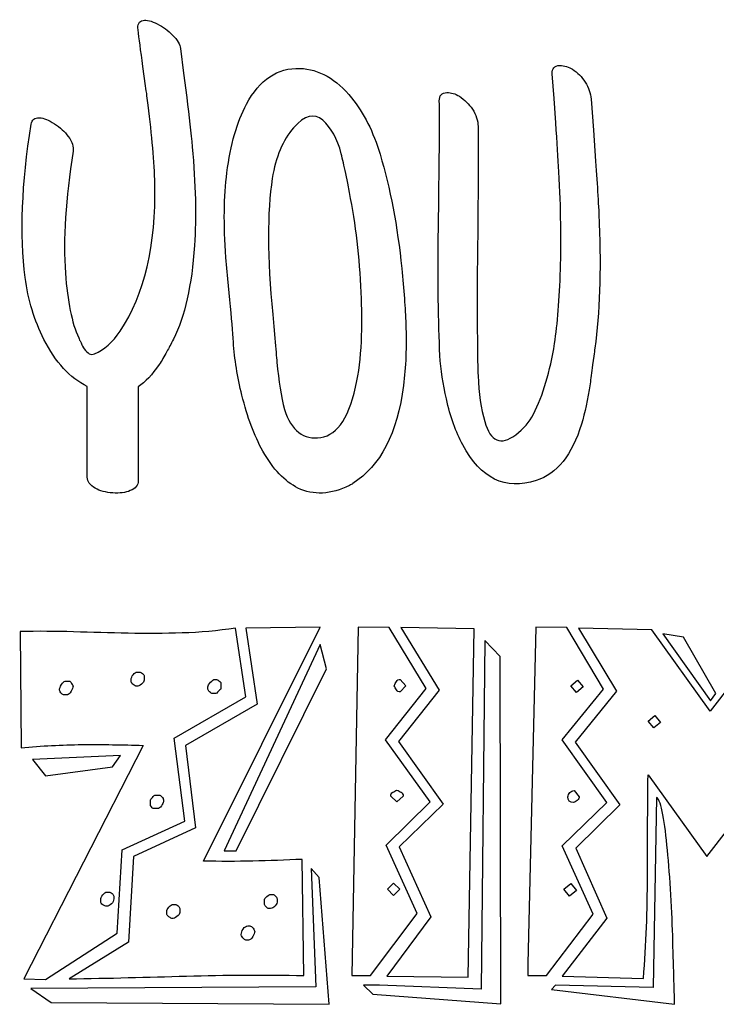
# Model space of a CAD drawing. Header units: millimetres. Extents: x -288 to -145, y -65 to 113.
# Tile 10 of 12: x -212 to -201, y 37 to 52. Entities that reach past the tile are written whole.
import ezdxf

# ---------------------------------------------------------------- set-up
doc = ezdxf.new("R2010")
doc.units = ezdxf.units.MM
doc.header["$MEASUREMENT"] = 0
doc.layers.add('Layer 1', color=7, linetype='Continuous')

msp = doc.modelspace()

# ---------------------------------------------------------------- linework, layer by layer
at = {"layer": 'Layer 1', "color": 250}
for points, knots in [([(-209.6538, 47.4065), (-209.4724, 47.7676), (-209.3615, 48.2652), (-209.3181, 48.899), (-209.3181, 48.899), (-209.2881, 49.3546), (-209.3001, 49.8791), (-209.3555, 50.4725), (-209.3555, 50.4725), (-209.375, 50.6913), (-209.4035, 50.952), (-209.441, 51.2592), (-209.441, 51.2592), (-209.441, 51.2592), (-209.4919, 51.6488), (-209.4919, 51.6488), (-209.4919, 51.6488), (-209.4919, 51.6488), (-209.5429, 52.04), (-209.5429, 52.04), (-209.5429, 52.04), (-209.5504, 52.1059), (-209.5908, 52.1778), (-209.6672, 52.2558), (-209.6672, 52.2558), (-209.7392, 52.3262), (-209.8201, 52.3861), (-209.9115, 52.4326), (-209.9115, 52.4326), (-210.0044, 52.4805), (-210.0808, 52.5), (-210.1378, 52.488), (-210.1378, 52.488), (-210.2037, 52.476), (-210.2307, 52.4251), (-210.2187, 52.3367), (-210.2187, 52.3367), (-210.2022, 52.2078), (-210.1767, 52.013), (-210.1393, 51.7522), (-210.1393, 51.7522), (-210.1393, 51.7522), (-210.1198, 51.6009), (-210.1198, 51.6009), (-210.1198, 51.6009), (-210.1198, 51.6009), (-210.0973, 51.4465), (-210.0973, 51.4465), (-210.0973, 51.4465), (-210.0823, 51.3327), (-210.0674, 51.2308), (-210.0569, 51.1393), (-210.0569, 51.1393), (-209.9954, 50.6478), (-209.9595, 50.2282), (-209.9505, 49.8806), (-209.9505, 49.8806), (-209.931, 48.9035), (-210.1153, 48.1213), (-210.5034, 47.5339), (-210.5034, 47.5339), (-210.6218, 47.3555), (-210.7582, 47.2342), (-210.9125, 47.1712), (-210.9125, 47.1712), (-210.968, 47.1487), (-211.0219, 47.1757), (-211.0744, 47.2507), (-211.0744, 47.2507), (-211.0923, 47.2746), (-211.1103, 47.3076), (-211.1268, 47.3466), (-211.1268, 47.3466), (-211.1328, 47.3585), (-211.1403, 47.3735), (-211.1493, 47.393), (-211.1493, 47.393), (-211.1493, 47.393), (-211.1583, 47.4125), (-211.1583, 47.4125), (-211.1583, 47.4125), (-211.1583, 47.4125), (-211.1643, 47.4275), (-211.1643, 47.4275), (-211.1643, 47.4275), (-211.2737, 47.6657), (-211.3426, 48.0089), (-211.3756, 48.46), (-211.3756, 48.46), (-211.4145, 48.9904), (-211.3741, 49.6393), (-211.2527, 50.4051), (-211.2527, 50.4051), (-211.2407, 50.474), (-211.2662, 50.5504), (-211.3291, 50.6373), (-211.3291, 50.6373), (-211.3861, 50.7153), (-211.461, 50.7827), (-211.5509, 50.8411), (-211.5509, 50.8411), (-211.6423, 50.9011), (-211.7217, 50.9325), (-211.7907, 50.9355), (-211.7907, 50.9355), (-211.8671, 50.94), (-211.9105, 50.9056), (-211.9225, 50.8321), (-211.9225, 50.8321), (-212.0724, 49.8836), (-212.1039, 49.0684), (-212.0169, 48.3895), (-212.0169, 48.3895), (-211.9705, 48.0344), (-211.8716, 47.7047), (-211.7172, 47.402), (-211.7172, 47.402), (-211.5329, 47.0379), (-211.3036, 46.7876), (-211.0279, 46.6512), (-211.0279, 46.6512), (-211.0279, 46.6512), (-211.0279, 45.2067), (-211.0279, 45.2067), (-211.0279, 45.2067), (-211.0279, 45.1347), (-210.986, 45.0763), (-210.9005, 45.0283), (-210.9005, 45.0283), (-210.8256, 44.9864), (-210.7327, 44.9609), (-210.6218, 44.9549), (-210.6218, 44.9549), (-210.5124, 44.9474), (-210.4195, 44.9594), (-210.3416, 44.9909), (-210.3416, 44.9909), (-210.2562, 45.0268), (-210.2142, 45.0778), (-210.2142, 45.1467), (-210.2142, 45.1467), (-210.2142, 45.1467), (-210.2142, 46.6467), (-210.2142, 46.6467), (-210.2142, 46.6467), (-210.1018, 46.7232), (-209.9909, 46.8401), (-209.883, 47.0004), (-209.883, 47.0004), (-209.8411, 47.0618), (-209.8006, 47.1308), (-209.7572, 47.2087), (-209.7572, 47.2087), (-209.7287, 47.2626), (-209.6942, 47.3286), (-209.6538, 47.4065)], [0, 0, 0, 0, 0.025, 0.025, 0.025, 0.025, 0.05, 0.05, 0.05, 0.05, 0.075, 0.075, 0.075, 0.075, 0.1, 0.1, 0.1, 0.1, 0.125, 0.125, 0.125, 0.125, 0.15, 0.15, 0.15, 0.15, 0.175, 0.175, 0.175, 0.175, 0.2, 0.2, 0.2, 0.2, 0.225, 0.225, 0.225, 0.225, 0.25, 0.25, 0.25, 0.25, 0.275, 0.275, 0.275, 0.275, 0.3, 0.3, 0.3, 0.3, 0.325, 0.325, 0.325, 0.325, 0.35, 0.35, 0.35, 0.35, 0.375, 0.375, 0.375, 0.375, 0.4, 0.4, 0.4, 0.4, 0.425, 0.425, 0.425, 0.425, 0.45, 0.45, 0.45, 0.45, 0.475, 0.475, 0.475, 0.475, 0.5, 0.5, 0.5, 0.5, 0.525, 0.525, 0.525, 0.525, 0.55, 0.55, 0.55, 0.55, 0.575, 0.575, 0.575, 0.575, 0.6, 0.6, 0.6, 0.6, 0.625, 0.625, 0.625, 0.625, 0.65, 0.65, 0.65, 0.65, 0.675, 0.675, 0.675, 0.675, 0.7, 0.7, 0.7, 0.7, 0.725, 0.725, 0.725, 0.725, 0.75, 0.75, 0.75, 0.75, 0.775, 0.775, 0.775, 0.775, 0.8, 0.8, 0.8, 0.8, 0.825, 0.825, 0.825, 0.825, 0.85, 0.85, 0.85, 0.85, 0.875, 0.875, 0.875, 0.875, 0.9, 0.9, 0.9, 0.9, 0.925, 0.925, 0.925, 0.925, 0.95, 0.95, 0.95, 0.95, 1, 1, 1, 1]), ([(-206.3614, 50.3541), (-206.4678, 50.7108), (-206.6192, 51.0105), (-206.8155, 51.2547), (-206.8155, 51.2547), (-207.0583, 51.5559), (-207.334, 51.7118), (-207.6397, 51.7238), (-207.6397, 51.7238), (-207.9963, 51.7358), (-208.2796, 51.5454), (-208.4908, 51.1528), (-208.4908, 51.1528), (-208.6422, 50.8711), (-208.7456, 50.507), (-208.8025, 50.0604), (-208.8025, 50.0604), (-208.8505, 49.6888), (-208.8565, 49.2377), (-208.8175, 48.7072), (-208.8175, 48.7072), (-208.8175, 48.7072), (-208.7876, 48.3701), (-208.7876, 48.3701), (-208.7876, 48.3701), (-208.7876, 48.3701), (-208.7546, 48.0344), (-208.7546, 48.0344), (-208.7546, 48.0344), (-208.7261, 47.7437), (-208.7081, 47.5189), (-208.6991, 47.36), (-208.6991, 47.36), (-208.6797, 47.0873), (-208.6347, 46.8056), (-208.5628, 46.5119), (-208.5628, 46.5119), (-208.4774, 46.1657), (-208.3665, 45.869), (-208.2301, 45.6232), (-208.2301, 45.6232), (-208.0668, 45.3325), (-207.8809, 45.1362), (-207.6697, 45.0328), (-207.6697, 45.0328), (-207.4224, 44.9129), (-207.1482, 44.9264), (-206.8485, 45.0748), (-206.8485, 45.0748), (-206.8365, 45.0793), (-206.8275, 45.0838), (-206.82, 45.0883), (-206.82, 45.0883), (-206.811, 45.0928), (-206.8035, 45.0988), (-206.7945, 45.1062), (-206.7945, 45.1062), (-206.3539, 45.385), (-206.0857, 45.9065), (-205.9883, 46.6692), (-205.9883, 46.6692), (-205.9508, 46.9569), (-205.9373, 47.2836), (-205.9508, 47.6478), (-205.9508, 47.6478), (-205.9598, 47.898), (-205.9808, 48.1932), (-206.0153, 48.5349), (-206.0153, 48.5349), (-206.0842, 49.2077), (-206.1996, 49.8146), (-206.3614, 50.3541)], [0, 0, 0, 0, 0.0526316, 0.0526316, 0.0526316, 0.0526316, 0.1052632, 0.1052632, 0.1052632, 0.1052632, 0.1578947, 0.1578947, 0.1578947, 0.1578947, 0.2105263, 0.2105263, 0.2105263, 0.2105263, 0.2631579, 0.2631579, 0.2631579, 0.2631579, 0.3157895, 0.3157895, 0.3157895, 0.3157895, 0.3684211, 0.3684211, 0.3684211, 0.3684211, 0.4210526, 0.4210526, 0.4210526, 0.4210526, 0.4736842, 0.4736842, 0.4736842, 0.4736842, 0.5263158, 0.5263158, 0.5263158, 0.5263158, 0.5789474, 0.5789474, 0.5789474, 0.5789474, 0.6315789, 0.6315789, 0.6315789, 0.6315789, 0.6842105, 0.6842105, 0.6842105, 0.6842105, 0.7368421, 0.7368421, 0.7368421, 0.7368421, 0.7894737, 0.7894737, 0.7894737, 0.7894737, 0.8421053, 0.8421053, 0.8421053, 0.8421053, 0.8947368, 0.8947368, 0.8947368, 0.8947368, 1, 1, 1, 1]), ([(-202.9388, 47.2626), (-202.8608, 47.8261), (-202.8384, 48.4884), (-202.8683, 49.2482), (-202.8683, 49.2482), (-202.8788, 49.5134), (-202.8983, 49.8461), (-202.9283, 50.2417), (-202.9283, 50.2417), (-202.9283, 50.2417), (-202.9627, 50.7377), (-202.9627, 50.7377), (-202.9627, 50.7377), (-202.9627, 50.7377), (-202.9987, 51.2323), (-202.9987, 51.2323), (-202.9987, 51.2323), (-203.0062, 51.3267), (-203.0377, 51.4181), (-203.0931, 51.505), (-203.0931, 51.505), (-203.1456, 51.5874), (-203.213, 51.6563), (-203.2969, 51.7103), (-203.2969, 51.7103), (-203.3239, 51.7268), (-203.3539, 51.7403), (-203.3883, 51.7522), (-203.3883, 51.7522), (-203.4288, 51.7642), (-203.4648, 51.7702), (-203.4962, 51.7702), (-203.4962, 51.7702), (-203.5831, 51.7672), (-203.6236, 51.7223), (-203.6176, 51.6354), (-203.6176, 51.6354), (-203.6176, 51.6354), (-203.5891, 51.2457), (-203.5891, 51.2457), (-203.5891, 51.2457), (-203.5891, 51.2457), (-203.5622, 50.8561), (-203.5622, 50.8561), (-203.5622, 50.8561), (-203.5412, 50.5444), (-203.5232, 50.2852), (-203.5112, 50.0769), (-203.5112, 50.0769), (-203.4797, 49.485), (-203.4722, 48.965), (-203.4872, 48.5184), (-203.4872, 48.5184), (-203.5022, 48.0404), (-203.5337, 47.6463), (-203.5816, 47.3376), (-203.5816, 47.3376), (-203.6506, 46.8895), (-203.763, 46.5134), (-203.9188, 46.2092), (-203.9188, 46.2092), (-203.9803, 46.0878), (-204.0732, 45.9799), (-204.2005, 45.8825), (-204.2005, 45.8825), (-204.4388, 45.7012), (-204.6021, 45.7716), (-204.6936, 46.0938), (-204.6936, 46.0938), (-204.752, 46.2961), (-204.788, 46.5418), (-204.7999, 46.8266), (-204.7999, 46.8266), (-204.8044, 46.9285), (-204.8074, 47.0543), (-204.8089, 47.2027), (-204.8089, 47.2027), (-204.8089, 47.2027), (-204.8089, 47.3885), (-204.8089, 47.3885), (-204.8089, 47.3885), (-204.8089, 47.3885), (-204.8119, 47.5713), (-204.8119, 47.5713), (-204.8119, 47.5713), (-204.8149, 47.8096), (-204.8149, 48.0778), (-204.8119, 48.379), (-204.8119, 48.379), (-204.8119, 48.379), (-204.8044, 49.1868), (-204.8044, 49.1868), (-204.8044, 49.1868), (-204.797, 49.9001), (-204.7955, 50.438), (-204.7999, 50.7992), (-204.7999, 50.7992), (-204.7999, 50.8906), (-204.8299, 50.982), (-204.8899, 51.0734), (-204.8899, 51.0734), (-204.9468, 51.1558), (-205.0142, 51.2248), (-205.0967, 51.2787), (-205.0967, 51.2787), (-205.1626, 51.3207), (-205.23, 51.3401), (-205.296, 51.3372), (-205.296, 51.3372), (-205.3784, 51.3342), (-205.4188, 51.2907), (-205.4173, 51.2038), (-205.4173, 51.2038), (-205.4143, 50.9191), (-205.4143, 50.5819), (-205.4188, 50.1893), (-205.4188, 50.1893), (-205.4188, 50.1893), (-205.4263, 49.6828), (-205.4263, 49.6828), (-205.4263, 49.6828), (-205.4263, 49.6828), (-205.4323, 49.1748), (-205.4323, 49.1748), (-205.4323, 49.1748), (-205.4428, 48.3446), (-205.4338, 47.6687), (-205.4069, 47.1473), (-205.4069, 47.1473), (-205.3949, 46.9195), (-205.3604, 46.6872), (-205.305, 46.4534), (-205.305, 46.4534), (-205.2405, 46.1702), (-205.1536, 45.9244), (-205.0442, 45.7206), (-205.0442, 45.7206), (-204.758, 45.1842), (-204.3669, 44.9954), (-203.8739, 45.1512), (-203.8739, 45.1512), (-203.5427, 45.2576), (-203.3029, 45.5573), (-203.1516, 46.0533), (-203.1516, 46.0533), (-203.0991, 46.2301), (-203.0542, 46.4429), (-203.0152, 46.6932), (-203.0152, 46.6932), (-203.0032, 46.7726), (-202.9882, 46.8745), (-202.9747, 46.9959), (-202.9747, 46.9959), (-202.9747, 46.9959), (-202.9657, 47.0663), (-202.9657, 47.0663), (-202.9657, 47.0663), (-202.9657, 47.0663), (-202.9568, 47.1368), (-202.9568, 47.1368), (-202.9568, 47.1368), (-202.9493, 47.1877), (-202.9433, 47.2297), (-202.9388, 47.2626)], [0, 0, 0, 0, 0.0238095, 0.0238095, 0.0238095, 0.0238095, 0.047619, 0.047619, 0.047619, 0.047619, 0.0714286, 0.0714286, 0.0714286, 0.0714286, 0.0952381, 0.0952381, 0.0952381, 0.0952381, 0.1190476, 0.1190476, 0.1190476, 0.1190476, 0.1428571, 0.1428571, 0.1428571, 0.1428571, 0.1666667, 0.1666667, 0.1666667, 0.1666667, 0.1904762, 0.1904762, 0.1904762, 0.1904762, 0.2142857, 0.2142857, 0.2142857, 0.2142857, 0.2380952, 0.2380952, 0.2380952, 0.2380952, 0.2619048, 0.2619048, 0.2619048, 0.2619048, 0.2857143, 0.2857143, 0.2857143, 0.2857143, 0.3095238, 0.3095238, 0.3095238, 0.3095238, 0.3333333, 0.3333333, 0.3333333, 0.3333333, 0.3571429, 0.3571429, 0.3571429, 0.3571429, 0.3809524, 0.3809524, 0.3809524, 0.3809524, 0.4047619, 0.4047619, 0.4047619, 0.4047619, 0.4285714, 0.4285714, 0.4285714, 0.4285714, 0.452381, 0.452381, 0.452381, 0.452381, 0.4761905, 0.4761905, 0.4761905, 0.4761905, 0.5, 0.5, 0.5, 0.5, 0.5238095, 0.5238095, 0.5238095, 0.5238095, 0.547619, 0.547619, 0.547619, 0.547619, 0.5714286, 0.5714286, 0.5714286, 0.5714286, 0.5952381, 0.5952381, 0.5952381, 0.5952381, 0.6190476, 0.6190476, 0.6190476, 0.6190476, 0.6428571, 0.6428571, 0.6428571, 0.6428571, 0.6666667, 0.6666667, 0.6666667, 0.6666667, 0.6904762, 0.6904762, 0.6904762, 0.6904762, 0.7142857, 0.7142857, 0.7142857, 0.7142857, 0.7380952, 0.7380952, 0.7380952, 0.7380952, 0.7619048, 0.7619048, 0.7619048, 0.7619048, 0.7857143, 0.7857143, 0.7857143, 0.7857143, 0.8095238, 0.8095238, 0.8095238, 0.8095238, 0.8333333, 0.8333333, 0.8333333, 0.8333333, 0.8571429, 0.8571429, 0.8571429, 0.8571429, 0.8809524, 0.8809524, 0.8809524, 0.8809524, 0.9047619, 0.9047619, 0.9047619, 0.9047619, 0.9285714, 0.9285714, 0.9285714, 0.9285714, 0.952381, 0.952381, 0.952381, 0.952381, 1, 1, 1, 1]), ([(-207.3055, 45.839), (-207.5797, 45.7971), (-207.7731, 45.9469), (-207.8869, 46.2841), (-207.8869, 46.2841), (-207.9364, 46.4894), (-207.9769, 46.7397), (-208.0053, 47.0379), (-208.0053, 47.0379), (-208.0128, 47.1248), (-208.0233, 47.2521), (-208.0383, 47.42), (-208.0383, 47.42), (-208.0383, 47.42), (-208.0548, 47.6103), (-208.0548, 47.6103), (-208.0548, 47.6103), (-208.0548, 47.6103), (-208.0713, 47.7991), (-208.0713, 47.7991), (-208.0713, 47.7991), (-208.1597, 48.7087), (-208.1612, 49.4325), (-208.0788, 49.9705), (-208.0788, 49.9705), (-208.0233, 50.3092), (-207.9109, 50.5789), (-207.7386, 50.7767), (-207.7386, 50.7767), (-207.5648, 50.9745), (-207.4119, 51.015), (-207.2755, 50.8981), (-207.2755, 50.8981), (-207.1407, 50.7812), (-207.0418, 50.6029), (-206.9803, 50.3631), (-206.9803, 50.3631), (-206.9593, 50.2747), (-206.9339, 50.1698), (-206.9084, 50.0484), (-206.9084, 50.0484), (-206.9084, 50.0484), (-206.8769, 49.8956), (-206.8769, 49.8956), (-206.8769, 49.8956), (-206.8769, 49.8956), (-206.8485, 49.7442), (-206.8485, 49.7442), (-206.8485, 49.7442), (-206.7481, 49.2377), (-206.6851, 48.7072), (-206.6626, 48.1528), (-206.6626, 48.1528), (-206.6507, 47.8935), (-206.6477, 47.6672), (-206.6551, 47.4724), (-206.6551, 47.4724), (-206.6626, 47.1997), (-206.6881, 46.9554), (-206.7301, 46.7411), (-206.7301, 46.7411), (-206.8395, 46.1807), (-207.0313, 45.8795), (-207.3055, 45.839)], [0, 0, 0, 0, 0.0588235, 0.0588235, 0.0588235, 0.0588235, 0.1176471, 0.1176471, 0.1176471, 0.1176471, 0.1764706, 0.1764706, 0.1764706, 0.1764706, 0.2352941, 0.2352941, 0.2352941, 0.2352941, 0.2941176, 0.2941176, 0.2941176, 0.2941176, 0.3529412, 0.3529412, 0.3529412, 0.3529412, 0.4117647, 0.4117647, 0.4117647, 0.4117647, 0.4705882, 0.4705882, 0.4705882, 0.4705882, 0.5294118, 0.5294118, 0.5294118, 0.5294118, 0.5882353, 0.5882353, 0.5882353, 0.5882353, 0.6470588, 0.6470588, 0.6470588, 0.6470588, 0.7058824, 0.7058824, 0.7058824, 0.7058824, 0.7647059, 0.7647059, 0.7647059, 0.7647059, 0.8235294, 0.8235294, 0.8235294, 0.8235294, 0.8823529, 0.8823529, 0.8823529, 0.8823529, 1, 1, 1, 1]), ([(-210.1385, 40.9283), (-210.4622, 40.9403), (-210.7859, 40.9448), (-211.1096, 40.9418), (-211.1096, 40.9418), (-211.4333, 40.9388), (-211.7569, 40.9223), (-212.0806, 40.8923), (-212.0806, 40.8923), (-212.0806, 40.8923), (-212.0986, 42.7445), (-212.0986, 42.7445), (-212.0986, 42.7445), (-211.8169, 42.7505), (-211.5322, 42.749), (-211.2444, 42.74), (-211.2444, 42.74), (-210.9567, 42.731), (-210.6675, 42.7235), (-210.3768, 42.7175), (-210.3768, 42.7175), (-210.0861, 42.7115), (-209.7984, 42.713), (-209.5136, 42.722), (-209.5136, 42.722), (-209.2289, 42.731), (-208.9457, 42.7565), (-208.664, 42.7985), (-208.664, 42.7985), (-208.664, 42.7985), (-208.5021, 41.7015), (-208.5021, 41.7015), (-208.5021, 41.7015), (-208.5021, 41.7015), (-209.644, 41.0452), (-209.644, 41.0452), (-209.644, 41.0452), (-209.644, 41.0452), (-209.4732, 39.7235), (-209.4732, 39.7235), (-209.4732, 39.7235), (-209.4732, 39.7235), (-210.4712, 39.2649), (-210.4712, 39.2649), (-210.4712, 39.2649), (-210.4712, 39.2649), (-210.5521, 37.9342), (-210.5521, 37.9342), (-210.5521, 37.9342), (-210.5521, 37.9342), (-211.694, 37.1969), (-211.694, 37.1969), (-211.694, 37.1969), (-211.694, 37.1969), (-212.0357, 37.2059), (-212.0357, 37.2059), (-212.0357, 37.2059), (-212.0357, 37.2059), (-210.1385, 40.9283), (-210.1385, 40.9283)], [0, 0, 0, 0, 0.0625, 0.0625, 0.0625, 0.0625, 0.125, 0.125, 0.125, 0.125, 0.1875, 0.1875, 0.1875, 0.1875, 0.25, 0.25, 0.25, 0.25, 0.3125, 0.3125, 0.3125, 0.3125, 0.375, 0.375, 0.375, 0.375, 0.4375, 0.4375, 0.4375, 0.4375, 0.5, 0.5, 0.5, 0.5, 0.5625, 0.5625, 0.5625, 0.5625, 0.625, 0.625, 0.625, 0.625, 0.6875, 0.6875, 0.6875, 0.6875, 0.75, 0.75, 0.75, 0.75, 0.8125, 0.8125, 0.8125, 0.8125, 0.875, 0.875, 0.875, 0.875, 1, 1, 1, 1]), ([(-211.3164, 37.2059), (-211.3164, 37.2059), (-210.3723, 37.7904), (-210.3723, 37.7904), (-210.3723, 37.7904), (-210.3723, 37.7904), (-210.2914, 39.157), (-210.2914, 39.157), (-210.2914, 39.157), (-210.2914, 39.157), (-209.3023, 39.6156), (-209.3023, 39.6156), (-209.3023, 39.6156), (-209.3023, 39.6156), (-209.4642, 40.9283), (-209.4642, 40.9283), (-209.4642, 40.9283), (-209.4642, 40.9283), (-208.3223, 41.5847), (-208.3223, 41.5847), (-208.3223, 41.5847), (-208.3223, 41.5847), (-208.5021, 42.7985), (-208.5021, 42.7985), (-208.5021, 42.7985), (-208.5021, 42.7985), (-207.3153, 42.8164), (-207.3153, 42.8164), (-207.3153, 42.8164), (-207.3153, 42.8164), (-209.1765, 39.0851), (-209.1765, 39.0851), (-209.1765, 39.0851), (-208.9127, 39.0791), (-208.6505, 39.0791), (-208.3897, 39.0851), (-208.3897, 39.0851), (-208.129, 39.0911), (-207.8667, 39.1001), (-207.603, 39.1121), (-207.603, 39.1121), (-207.603, 39.1121), (-207.576, 37.2599), (-207.576, 37.2599), (-207.576, 37.2599), (-208.2054, 37.2719), (-208.8288, 37.2689), (-209.4462, 37.2509), (-209.4462, 37.2509), (-210.0636, 37.2329), (-210.687, 37.2179), (-211.3164, 37.2059)], [0, 0, 0, 0, 0.0714286, 0.0714286, 0.0714286, 0.0714286, 0.1428571, 0.1428571, 0.1428571, 0.1428571, 0.2142857, 0.2142857, 0.2142857, 0.2142857, 0.2857143, 0.2857143, 0.2857143, 0.2857143, 0.3571429, 0.3571429, 0.3571429, 0.3571429, 0.4285714, 0.4285714, 0.4285714, 0.4285714, 0.5, 0.5, 0.5, 0.5, 0.5714286, 0.5714286, 0.5714286, 0.5714286, 0.6428571, 0.6428571, 0.6428571, 0.6428571, 0.7142857, 0.7142857, 0.7142857, 0.7142857, 0.7857143, 0.7857143, 0.7857143, 0.7857143, 0.8571429, 0.8571429, 0.8571429, 0.8571429, 1, 1, 1, 1]), ([(-206.8118, 37.2599), (-206.8118, 37.2599), (-206.7129, 42.8164), (-206.7129, 42.8164), (-206.7129, 42.8164), (-206.7129, 42.8164), (-206.2184, 42.8075), (-206.2184, 42.8075), (-206.2184, 42.8075), (-206.2184, 42.8075), (-205.625, 41.8364), (-205.625, 41.8364), (-205.625, 41.8364), (-205.625, 41.8364), (-206.2723, 41.0182), (-206.2723, 41.0182), (-206.2723, 41.0182), (-206.2723, 41.0182), (-205.562, 40.0292), (-205.562, 40.0292), (-205.562, 40.0292), (-205.562, 40.0292), (-206.2633, 39.3369), (-206.2633, 39.3369), (-206.2633, 39.3369), (-206.2633, 39.3369), (-205.7688, 38.2489), (-205.7688, 38.2489), (-205.7688, 38.2489), (-205.7688, 38.2489), (-206.5151, 37.2599), (-206.5151, 37.2599), (-206.5151, 37.2599), (-206.5151, 37.2599), (-206.8118, 37.2599), (-206.8118, 37.2599)], [0, 0, 0, 0, 0.1, 0.1, 0.1, 0.1, 0.2, 0.2, 0.2, 0.2, 0.3, 0.3, 0.3, 0.3, 0.4, 0.4, 0.4, 0.4, 0.5, 0.5, 0.5, 0.5, 0.6, 0.6, 0.6, 0.6, 0.7, 0.7, 0.7, 0.7, 0.8, 0.8, 0.8, 0.8, 1, 1, 1, 1]), ([(-206.2543, 37.2509), (-206.2543, 37.2509), (-205.553, 38.195), (-205.553, 38.195), (-205.553, 38.195), (-205.553, 38.195), (-206.0565, 39.3099), (-206.0565, 39.3099), (-206.0565, 39.3099), (-206.0565, 39.3099), (-205.3552, 39.9932), (-205.3552, 39.9932), (-205.3552, 39.9932), (-205.3552, 39.9932), (-206.0655, 40.9912), (-206.0655, 40.9912), (-206.0655, 40.9912), (-206.0655, 40.9912), (-205.4182, 41.8094), (-205.4182, 41.8094), (-205.4182, 41.8094), (-205.4182, 41.8094), (-206.0296, 42.8075), (-206.0296, 42.8075), (-206.0296, 42.8075), (-206.0296, 42.8075), (-204.8607, 42.7895), (-204.8607, 42.7895), (-204.8607, 42.7895), (-204.8607, 42.7895), (-204.9596, 37.2329), (-204.9596, 37.2329), (-204.9596, 37.2329), (-204.9596, 37.2329), (-206.2543, 37.2509), (-206.2543, 37.2509)], [0, 0, 0, 0, 0.1, 0.1, 0.1, 0.1, 0.2, 0.2, 0.2, 0.2, 0.3, 0.3, 0.3, 0.3, 0.4, 0.4, 0.4, 0.4, 0.5, 0.5, 0.5, 0.5, 0.6, 0.6, 0.6, 0.6, 0.7, 0.7, 0.7, 0.7, 0.8, 0.8, 0.8, 0.8, 1, 1, 1, 1]), ([(-203.8807, 42.8164), (-203.8807, 42.8164), (-203.3862, 42.8075), (-203.3862, 42.8075), (-203.3862, 42.8075), (-203.3862, 42.8075), (-202.8018, 41.8274), (-202.8018, 41.8274), (-202.8018, 41.8274), (-202.8018, 41.8274), (-203.4581, 41.0182), (-203.4581, 41.0182), (-203.4581, 41.0182), (-203.4581, 41.0182), (-202.7478, 40.0202), (-202.7478, 40.0202), (-202.7478, 40.0202), (-202.7478, 40.0202), (-203.4581, 39.3279), (-203.4581, 39.3279), (-203.4581, 39.3279), (-203.4581, 39.3279), (-202.9636, 38.2399), (-202.9636, 38.2399), (-202.9636, 38.2399), (-202.9636, 38.2399), (-203.7099, 37.2599), (-203.7099, 37.2599), (-203.7099, 37.2599), (-203.7099, 37.2599), (-204.0066, 37.2599), (-204.0066, 37.2599), (-204.0066, 37.2599), (-204.0066, 37.2599), (-204.0066, 37.4487), (-204.0066, 37.4487), (-204.0066, 37.4487), (-204.0066, 37.4487), (-203.8807, 42.8164), (-203.8807, 42.8164)], [0, 0, 0, 0, 0.0909091, 0.0909091, 0.0909091, 0.0909091, 0.1818182, 0.1818182, 0.1818182, 0.1818182, 0.2727273, 0.2727273, 0.2727273, 0.2727273, 0.3636364, 0.3636364, 0.3636364, 0.3636364, 0.4545455, 0.4545455, 0.4545455, 0.4545455, 0.5454545, 0.5454545, 0.5454545, 0.5454545, 0.6363636, 0.6363636, 0.6363636, 0.6363636, 0.7272727, 0.7272727, 0.7272727, 0.7272727, 0.8181818, 0.8181818, 0.8181818, 0.8181818, 1, 1, 1, 1]), ([(-198.4051, 37.134), (-198.4051, 37.134), (-200.2483, 37.17), (-200.2483, 37.17), (-200.2483, 37.17), (-200.2483, 37.6375), (-200.2348, 38.1021), (-200.2078, 38.5636), (-200.2078, 38.5636), (-200.1808, 39.0252), (-200.1673, 39.4897), (-200.1673, 39.9572), (-200.1673, 39.9572), (-200.1673, 39.9572), (-200.1763, 40.4158), (-200.1763, 40.4158), (-200.1763, 40.4158), (-200.1763, 40.4158), (-201.1564, 39.157), (-201.1564, 39.157), (-201.1564, 39.157), (-201.1564, 39.157), (-202.0915, 40.4608), (-202.0915, 40.4608), (-202.0915, 40.4608), (-202.0974, 39.9153), (-202.1004, 39.3743), (-202.1004, 38.8378), (-202.1004, 38.8378), (-202.1004, 38.3014), (-202.1214, 37.7604), (-202.1634, 37.2149), (-202.1634, 37.2149), (-202.1634, 37.2149), (-203.4581, 37.2509), (-203.4581, 37.2509), (-203.4581, 37.2509), (-203.4581, 37.2509), (-202.7478, 38.177), (-202.7478, 38.177), (-202.7478, 38.177), (-202.7478, 38.177), (-203.2423, 39.2919), (-203.2423, 39.2919), (-203.2423, 39.2919), (-203.2423, 39.2919), (-202.541, 39.9842), (-202.541, 39.9842), (-202.541, 39.9842), (-202.541, 39.9842), (-203.2513, 40.9822), (-203.2513, 40.9822), (-203.2513, 40.9822), (-203.2513, 40.9822), (-202.595, 41.7914), (-202.595, 41.7914), (-202.595, 41.7914), (-202.595, 41.7914), (-203.1974, 42.7985), (-203.1974, 42.7985), (-203.1974, 42.7985), (-203.1974, 42.7985), (-202.0285, 42.7715), (-202.0285, 42.7715), (-202.0285, 42.7715), (-202.0285, 42.7715), (-201.1024, 41.4768), (-201.1024, 41.4768), (-201.1024, 41.4768), (-201.1024, 41.4768), (-200.1224, 42.7355), (-200.1224, 42.7355), (-200.1224, 42.7355), (-200.1224, 42.7355), (-198.2702, 42.6636), (-198.2702, 42.6636), (-198.2702, 42.6636), (-198.3062, 40.8174), (-198.3511, 38.9742), (-198.4051, 37.134)], [0, 0, 0, 0, 0.047619, 0.047619, 0.047619, 0.047619, 0.0952381, 0.0952381, 0.0952381, 0.0952381, 0.1428571, 0.1428571, 0.1428571, 0.1428571, 0.1904762, 0.1904762, 0.1904762, 0.1904762, 0.2380952, 0.2380952, 0.2380952, 0.2380952, 0.2857143, 0.2857143, 0.2857143, 0.2857143, 0.3333333, 0.3333333, 0.3333333, 0.3333333, 0.3809524, 0.3809524, 0.3809524, 0.3809524, 0.4285714, 0.4285714, 0.4285714, 0.4285714, 0.4761905, 0.4761905, 0.4761905, 0.4761905, 0.5238095, 0.5238095, 0.5238095, 0.5238095, 0.5714286, 0.5714286, 0.5714286, 0.5714286, 0.6190476, 0.6190476, 0.6190476, 0.6190476, 0.6666667, 0.6666667, 0.6666667, 0.6666667, 0.7142857, 0.7142857, 0.7142857, 0.7142857, 0.7619048, 0.7619048, 0.7619048, 0.7619048, 0.8095238, 0.8095238, 0.8095238, 0.8095238, 0.8571429, 0.8571429, 0.8571429, 0.8571429, 0.9047619, 0.9047619, 0.9047619, 0.9047619, 1, 1, 1, 1]), ([(-201.8577, 42.7086), (-201.8577, 42.7086), (-201.525, 42.6546), (-201.525, 42.6546), (-201.525, 42.6546), (-201.525, 42.6546), (-201.0125, 41.7555), (-201.0125, 41.7555), (-201.0125, 41.7555), (-201.0125, 41.7555), (-201.0934, 41.6386), (-201.0934, 41.6386), (-201.0934, 41.6386), (-201.0934, 41.6386), (-201.8577, 42.7086), (-201.8577, 42.7086)], [0, 0, 0, 0, 0.2, 0.2, 0.2, 0.2, 0.4, 0.4, 0.4, 0.4, 0.6, 0.6, 0.6, 0.6, 1, 1, 1, 1]), ([(-204.4381, 36.8103), (-204.4381, 36.8103), (-206.4791, 36.9632), (-206.4791, 36.9632), (-206.4791, 36.9632), (-206.4791, 36.9632), (-206.623, 37.107), (-206.623, 37.107), (-206.623, 37.107), (-206.623, 37.107), (-206.3712, 37.107), (-206.3712, 37.107), (-206.3712, 37.107), (-206.3712, 37.107), (-204.7528, 37.0441), (-204.7528, 37.0441), (-204.7528, 37.0441), (-204.7528, 37.0441), (-204.6899, 42.6007), (-204.6899, 42.6007), (-204.6899, 42.6007), (-204.6899, 42.6007), (-204.4471, 42.3489), (-204.4471, 42.3489), (-204.4471, 42.3489), (-204.4471, 42.3489), (-204.4381, 36.8103), (-204.4381, 36.8103)], [0, 0, 0, 0, 0.125, 0.125, 0.125, 0.125, 0.25, 0.25, 0.25, 0.25, 0.375, 0.375, 0.375, 0.375, 0.5, 0.5, 0.5, 0.5, 0.625, 0.625, 0.625, 0.625, 0.75, 0.75, 0.75, 0.75, 1, 1, 1, 1]), ([(-208.8438, 39.2469), (-208.8438, 39.2469), (-207.3153, 42.5377), (-207.3153, 42.5377), (-207.3153, 42.5377), (-207.3153, 42.5377), (-207.2164, 42.1511), (-207.2164, 42.1511), (-207.2164, 42.1511), (-207.2164, 42.1511), (-208.655, 39.2469), (-208.655, 39.2469), (-208.655, 39.2469), (-208.655, 39.2469), (-208.8438, 39.2469), (-208.8438, 39.2469)], [0, 0, 0, 0, 0.2, 0.2, 0.2, 0.2, 0.4, 0.4, 0.4, 0.4, 0.6, 0.6, 0.6, 0.6, 1, 1, 1, 1]), ([(-210.3273, 41.9803), (-210.3273, 41.9803), (-210.3273, 41.9533), (-210.3273, 41.9533), (-210.3273, 41.9533), (-210.3273, 41.9353), (-210.3168, 41.9173), (-210.2959, 41.8993), (-210.2959, 41.8993), (-210.2749, 41.8814), (-210.2554, 41.8724), (-210.2374, 41.8724), (-210.2374, 41.8724), (-210.2194, 41.8724), (-210.1955, 41.8829), (-210.1655, 41.9038), (-210.1655, 41.9038), (-210.1355, 41.9248), (-210.1205, 41.9473), (-210.1205, 41.9713), (-210.1205, 41.9713), (-210.1205, 41.9713), (-210.1205, 42.0342), (-210.1205, 42.0342), (-210.1205, 42.0342), (-210.1205, 42.0462), (-210.1295, 42.0597), (-210.1475, 42.0747), (-210.1475, 42.0747), (-210.1655, 42.0897), (-210.1805, 42.0971), (-210.1925, 42.0971), (-210.1925, 42.0971), (-210.1925, 42.0971), (-210.2284, 42.0971), (-210.2284, 42.0971), (-210.2284, 42.0971), (-210.2524, 42.0971), (-210.2749, 42.0837), (-210.2959, 42.0567), (-210.2959, 42.0567), (-210.3168, 42.0297), (-210.3273, 42.0042), (-210.3273, 41.9803)], [0, 0, 0, 0, 0.0833333, 0.0833333, 0.0833333, 0.0833333, 0.1666667, 0.1666667, 0.1666667, 0.1666667, 0.25, 0.25, 0.25, 0.25, 0.3333333, 0.3333333, 0.3333333, 0.3333333, 0.4166667, 0.4166667, 0.4166667, 0.4166667, 0.5, 0.5, 0.5, 0.5, 0.5833333, 0.5833333, 0.5833333, 0.5833333, 0.6666667, 0.6666667, 0.6666667, 0.6666667, 0.75, 0.75, 0.75, 0.75, 0.8333333, 0.8333333, 0.8333333, 0.8333333, 1, 1, 1, 1]), ([(-211.4692, 41.8184), (-211.4692, 41.8064), (-211.4617, 41.79), (-211.4467, 41.769), (-211.4467, 41.769), (-211.4318, 41.748), (-211.4183, 41.7375), (-211.4063, 41.7375), (-211.4063, 41.7375), (-211.4063, 41.7375), (-211.3433, 41.7375), (-211.3433, 41.7375), (-211.3433, 41.7375), (-211.3254, 41.7375), (-211.3059, 41.7555), (-211.2849, 41.7914), (-211.2849, 41.7914), (-211.2639, 41.8274), (-211.2534, 41.8544), (-211.2534, 41.8724), (-211.2534, 41.8724), (-211.2534, 41.8784), (-211.2609, 41.8933), (-211.2759, 41.9173), (-211.2759, 41.9173), (-211.2909, 41.9413), (-211.3014, 41.9533), (-211.3074, 41.9533), (-211.3074, 41.9533), (-211.3074, 41.9533), (-211.3793, 41.9533), (-211.3793, 41.9533), (-211.3793, 41.9533), (-211.3973, 41.9533), (-211.4168, 41.9353), (-211.4378, 41.8993), (-211.4378, 41.8993), (-211.4587, 41.8634), (-211.4692, 41.8364), (-211.4692, 41.8184)], [0, 0, 0, 0, 0.0909091, 0.0909091, 0.0909091, 0.0909091, 0.1818182, 0.1818182, 0.1818182, 0.1818182, 0.2727273, 0.2727273, 0.2727273, 0.2727273, 0.3636364, 0.3636364, 0.3636364, 0.3636364, 0.4545455, 0.4545455, 0.4545455, 0.4545455, 0.5454545, 0.5454545, 0.5454545, 0.5454545, 0.6363636, 0.6363636, 0.6363636, 0.6363636, 0.7272727, 0.7272727, 0.7272727, 0.7272727, 0.8181818, 0.8181818, 0.8181818, 0.8181818, 1, 1, 1, 1]), ([(-209.1045, 41.8634), (-209.1045, 41.8634), (-209.1045, 41.8274), (-209.1045, 41.8274), (-209.1045, 41.8274), (-209.1045, 41.8154), (-209.0955, 41.8004), (-209.0776, 41.7825), (-209.0776, 41.7825), (-209.0596, 41.7645), (-209.0446, 41.7555), (-209.0326, 41.7555), (-209.0326, 41.7555), (-209.0326, 41.7555), (-208.9877, 41.7555), (-208.9877, 41.7555), (-208.9877, 41.7555), (-208.9757, 41.7555), (-208.9577, 41.7675), (-208.9337, 41.7914), (-208.9337, 41.7914), (-208.9097, 41.8154), (-208.8977, 41.8334), (-208.8977, 41.8454), (-208.8977, 41.8454), (-208.8977, 41.8454), (-208.8977, 41.9263), (-208.8977, 41.9263), (-208.8977, 41.9263), (-208.8977, 41.9323), (-208.9082, 41.9428), (-208.9292, 41.9578), (-208.9292, 41.9578), (-208.9502, 41.9728), (-208.9637, 41.9803), (-208.9697, 41.9803), (-208.9697, 41.9803), (-208.9697, 41.9803), (-208.9966, 41.9803), (-208.9966, 41.9803), (-208.9966, 41.9803), (-209.0146, 41.9803), (-209.0371, 41.9653), (-209.0641, 41.9353), (-209.0641, 41.9353), (-209.091, 41.9053), (-209.1045, 41.8814), (-209.1045, 41.8634)], [0, 0, 0, 0, 0.0769231, 0.0769231, 0.0769231, 0.0769231, 0.1538462, 0.1538462, 0.1538462, 0.1538462, 0.2307692, 0.2307692, 0.2307692, 0.2307692, 0.3076923, 0.3076923, 0.3076923, 0.3076923, 0.3846154, 0.3846154, 0.3846154, 0.3846154, 0.4615385, 0.4615385, 0.4615385, 0.4615385, 0.5384615, 0.5384615, 0.5384615, 0.5384615, 0.6153846, 0.6153846, 0.6153846, 0.6153846, 0.6923077, 0.6923077, 0.6923077, 0.6923077, 0.7692308, 0.7692308, 0.7692308, 0.7692308, 0.8461538, 0.8461538, 0.8461538, 0.8461538, 1, 1, 1, 1]), ([(-205.9486, 41.8814), (-205.9486, 41.8814), (-206.0386, 41.9803), (-206.0386, 41.9803), (-206.0386, 41.9803), (-206.0685, 41.9803), (-206.0895, 41.9698), (-206.1015, 41.9488), (-206.1015, 41.9488), (-206.1135, 41.9278), (-206.1255, 41.9053), (-206.1375, 41.8814), (-206.1375, 41.8814), (-206.1255, 41.8574), (-206.1135, 41.8349), (-206.1015, 41.8139), (-206.1015, 41.8139), (-206.0895, 41.7929), (-206.0685, 41.7825), (-206.0386, 41.7825), (-206.0386, 41.7825), (-206.0386, 41.7825), (-205.9486, 41.8814), (-205.9486, 41.8814)], [0, 0, 0, 0, 0.1428571, 0.1428571, 0.1428571, 0.1428571, 0.2857143, 0.2857143, 0.2857143, 0.2857143, 0.4285714, 0.4285714, 0.4285714, 0.4285714, 0.5714286, 0.5714286, 0.5714286, 0.5714286, 0.7142857, 0.7142857, 0.7142857, 0.7142857, 1, 1, 1, 1]), ([(-203.1254, 41.8634), (-203.1254, 41.8634), (-203.2154, 41.9713), (-203.2154, 41.9713), (-203.2154, 41.9713), (-203.2154, 41.9713), (-203.3232, 41.8814), (-203.3232, 41.8814), (-203.3232, 41.8814), (-203.3232, 41.8814), (-203.2333, 41.7735), (-203.2333, 41.7735), (-203.2333, 41.7735), (-203.2333, 41.7735), (-203.1254, 41.8634), (-203.1254, 41.8634)], [0, 0, 0, 0, 0.2, 0.2, 0.2, 0.2, 0.4, 0.4, 0.4, 0.4, 0.6, 0.6, 0.6, 0.6, 1, 1, 1, 1]), ([(-201.8936, 41.2969), (-201.8936, 41.2969), (-201.9836, 41.4048), (-201.9836, 41.4048), (-201.9836, 41.4048), (-201.9836, 41.4048), (-202.0915, 41.3149), (-202.0915, 41.3149), (-202.0915, 41.3149), (-202.0915, 41.3149), (-202.0015, 41.207), (-202.0015, 41.207), (-202.0015, 41.207), (-202.0015, 41.207), (-201.8936, 41.2969), (-201.8936, 41.2969)], [0, 0, 0, 0, 0.2, 0.2, 0.2, 0.2, 0.4, 0.4, 0.4, 0.4, 0.6, 0.6, 0.6, 0.6, 1, 1, 1, 1]), ([(-211.9008, 40.7035), (-211.9008, 40.7035), (-210.4982, 40.7665), (-210.4982, 40.7665), (-210.4982, 40.7665), (-210.4982, 40.7665), (-210.624, 40.5866), (-210.624, 40.5866), (-210.624, 40.5866), (-210.624, 40.5866), (-211.694, 40.4428), (-211.694, 40.4428), (-211.694, 40.4428), (-211.694, 40.4428), (-211.9008, 40.7035), (-211.9008, 40.7035)], [0, 0, 0, 0, 0.2, 0.2, 0.2, 0.2, 0.4, 0.4, 0.4, 0.4, 0.6, 0.6, 0.6, 0.6, 1, 1, 1, 1]), ([(-206.0925, 40.218), (-206.1165, 40.206), (-206.139, 40.194), (-206.1599, 40.182), (-206.1599, 40.182), (-206.1809, 40.17), (-206.1914, 40.1491), (-206.1914, 40.1191), (-206.1914, 40.1191), (-206.1914, 40.1191), (-206.0925, 40.0292), (-206.0925, 40.0292), (-206.0925, 40.0292), (-206.0925, 40.0292), (-205.9936, 40.1191), (-205.9936, 40.1191), (-205.9936, 40.1191), (-205.9936, 40.1491), (-206.0041, 40.17), (-206.0251, 40.182), (-206.0251, 40.182), (-206.0461, 40.194), (-206.0685, 40.206), (-206.0925, 40.218)], [0, 0, 0, 0, 0.1428571, 0.1428571, 0.1428571, 0.1428571, 0.2857143, 0.2857143, 0.2857143, 0.2857143, 0.4285714, 0.4285714, 0.4285714, 0.4285714, 0.5714286, 0.5714286, 0.5714286, 0.5714286, 0.7142857, 0.7142857, 0.7142857, 0.7142857, 1, 1, 1, 1]), ([(-203.1884, 40.1101), (-203.1884, 40.1101), (-203.2693, 40.209), (-203.2693, 40.209), (-203.2693, 40.209), (-203.2933, 40.209), (-203.3158, 40.1985), (-203.3367, 40.1775), (-203.3367, 40.1775), (-203.3577, 40.1565), (-203.3682, 40.1341), (-203.3682, 40.1101), (-203.3682, 40.1101), (-203.3682, 40.0502), (-203.3382, 40.0202), (-203.2783, 40.0202), (-203.2783, 40.0202), (-203.2603, 40.0202), (-203.2408, 40.0307), (-203.2198, 40.0517), (-203.2198, 40.0517), (-203.1989, 40.0726), (-203.1884, 40.0921), (-203.1884, 40.1101)], [0, 0, 0, 0, 0.1428571, 0.1428571, 0.1428571, 0.1428571, 0.2857143, 0.2857143, 0.2857143, 0.2857143, 0.4285714, 0.4285714, 0.4285714, 0.4285714, 0.5714286, 0.5714286, 0.5714286, 0.5714286, 0.7142857, 0.7142857, 0.7142857, 0.7142857, 1, 1, 1, 1]), ([(-210.0216, 40.0472), (-210.0216, 40.0472), (-210.0216, 39.9842), (-210.0216, 39.9842), (-210.0216, 39.9842), (-210.0216, 39.9782), (-210.0156, 39.9662), (-210.0037, 39.9483), (-210.0037, 39.9483), (-209.9917, 39.9303), (-209.9797, 39.9213), (-209.9677, 39.9213), (-209.9677, 39.9213), (-209.9677, 39.9213), (-209.9048, 39.9213), (-209.9048, 39.9213), (-209.9048, 39.9213), (-209.8868, 39.9213), (-209.8673, 39.9363), (-209.8463, 39.9662), (-209.8463, 39.9662), (-209.8253, 39.9962), (-209.8148, 40.0172), (-209.8148, 40.0292), (-209.8148, 40.0292), (-209.8148, 40.0292), (-209.8148, 40.0651), (-209.8148, 40.0651), (-209.8148, 40.0651), (-209.8148, 40.0771), (-209.8223, 40.0921), (-209.8373, 40.1101), (-209.8373, 40.1101), (-209.8523, 40.1281), (-209.8658, 40.1371), (-209.8778, 40.1371), (-209.8778, 40.1371), (-209.8778, 40.1371), (-209.9407, 40.1371), (-209.9407, 40.1371), (-209.9407, 40.1371), (-209.9527, 40.1371), (-209.9692, 40.1251), (-209.9902, 40.1011), (-209.9902, 40.1011), (-210.0111, 40.0771), (-210.0216, 40.0591), (-210.0216, 40.0472)], [0, 0, 0, 0, 0.0769231, 0.0769231, 0.0769231, 0.0769231, 0.1538462, 0.1538462, 0.1538462, 0.1538462, 0.2307692, 0.2307692, 0.2307692, 0.2307692, 0.3076923, 0.3076923, 0.3076923, 0.3076923, 0.3846154, 0.3846154, 0.3846154, 0.3846154, 0.4615385, 0.4615385, 0.4615385, 0.4615385, 0.5384615, 0.5384615, 0.5384615, 0.5384615, 0.6153846, 0.6153846, 0.6153846, 0.6153846, 0.6923077, 0.6923077, 0.6923077, 0.6923077, 0.7692308, 0.7692308, 0.7692308, 0.7692308, 0.8461538, 0.8461538, 0.8461538, 0.8461538, 1, 1, 1, 1]), ([(-203.566, 37.107), (-203.566, 37.107), (-202.0105, 37.0711), (-202.0105, 37.0711), (-202.0105, 37.0711), (-202.0105, 37.0711), (-201.9566, 40.1011), (-201.9566, 40.1011), (-201.9566, 40.1011), (-201.9146, 40.0711), (-201.8802, 39.9782), (-201.8532, 39.8224), (-201.8532, 39.8224), (-201.8262, 39.6665), (-201.8022, 39.4792), (-201.7813, 39.2604), (-201.7813, 39.2604), (-201.7603, 39.0416), (-201.7423, 38.8034), (-201.7273, 38.5456), (-201.7273, 38.5456), (-201.7123, 38.2879), (-201.7018, 38.0421), (-201.6958, 37.8083), (-201.6958, 37.8083), (-201.6898, 37.5746), (-201.6838, 37.3663), (-201.6779, 37.1835), (-201.6779, 37.1835), (-201.6719, 37.0006), (-201.6689, 36.8733), (-201.6689, 36.8013), (-201.6689, 36.8013), (-201.6689, 36.8013), (-203.6289, 37.0351), (-203.6289, 37.0351), (-203.6289, 37.0351), (-203.6289, 37.0351), (-203.566, 37.107), (-203.566, 37.107)], [0, 0, 0, 0, 0.0909091, 0.0909091, 0.0909091, 0.0909091, 0.1818182, 0.1818182, 0.1818182, 0.1818182, 0.2727273, 0.2727273, 0.2727273, 0.2727273, 0.3636364, 0.3636364, 0.3636364, 0.3636364, 0.4545455, 0.4545455, 0.4545455, 0.4545455, 0.5454545, 0.5454545, 0.5454545, 0.5454545, 0.6363636, 0.6363636, 0.6363636, 0.6363636, 0.7272727, 0.7272727, 0.7272727, 0.7272727, 0.8181818, 0.8181818, 0.8181818, 0.8181818, 1, 1, 1, 1]), ([(-211.9278, 37.0531), (-211.9278, 37.0531), (-207.3872, 37.0801), (-207.3872, 37.0801), (-207.3872, 37.0801), (-207.3872, 37.0801), (-207.4591, 38.9682), (-207.4591, 38.9682), (-207.4591, 38.9682), (-207.4591, 38.9682), (-207.3333, 38.8244), (-207.3333, 38.8244), (-207.3333, 38.8244), (-207.3333, 38.8244), (-207.1714, 36.8013), (-207.1714, 36.8013), (-207.1714, 36.8013), (-207.1714, 36.8013), (-211.6041, 36.8283), (-211.6041, 36.8283), (-211.6041, 36.8283), (-211.6041, 36.8283), (-211.9278, 37.0531), (-211.9278, 37.0531)], [0, 0, 0, 0, 0.1428571, 0.1428571, 0.1428571, 0.1428571, 0.2857143, 0.2857143, 0.2857143, 0.2857143, 0.4285714, 0.4285714, 0.4285714, 0.4285714, 0.5714286, 0.5714286, 0.5714286, 0.5714286, 0.7142857, 0.7142857, 0.7142857, 0.7142857, 1, 1, 1, 1]), ([(-206.1465, 38.7344), (-206.1465, 38.7344), (-206.2454, 38.6355), (-206.2454, 38.6355), (-206.2454, 38.6355), (-206.2454, 38.6355), (-206.1465, 38.5366), (-206.1465, 38.5366), (-206.1465, 38.5366), (-206.1465, 38.5366), (-206.0476, 38.6355), (-206.0476, 38.6355), (-206.0476, 38.6355), (-206.0476, 38.6355), (-206.1465, 38.7344), (-206.1465, 38.7344)], [0, 0, 0, 0, 0.2, 0.2, 0.2, 0.2, 0.4, 0.4, 0.4, 0.4, 0.6, 0.6, 0.6, 0.6, 1, 1, 1, 1]), ([(-203.3232, 38.7254), (-203.3232, 38.7254), (-203.4311, 38.6355), (-203.4311, 38.6355), (-203.4311, 38.6355), (-203.4311, 38.6355), (-203.3412, 38.5276), (-203.3412, 38.5276), (-203.3412, 38.5276), (-203.3412, 38.5276), (-203.2333, 38.6176), (-203.2333, 38.6176), (-203.2333, 38.6176), (-203.2333, 38.6176), (-203.3232, 38.7254), (-203.3232, 38.7254)], [0, 0, 0, 0, 0.2, 0.2, 0.2, 0.2, 0.4, 0.4, 0.4, 0.4, 0.6, 0.6, 0.6, 0.6, 1, 1, 1, 1]), ([(-210.678, 38.5906), (-210.678, 38.5906), (-210.714, 38.5906), (-210.714, 38.5906), (-210.714, 38.5906), (-210.7379, 38.5906), (-210.7604, 38.5756), (-210.7814, 38.5456), (-210.7814, 38.5456), (-210.8024, 38.5157), (-210.8129, 38.4917), (-210.8129, 38.4737), (-210.8129, 38.4737), (-210.8129, 38.4737), (-210.8129, 38.4377), (-210.8129, 38.4377), (-210.8129, 38.4377), (-210.8129, 38.4197), (-210.8009, 38.4033), (-210.7769, 38.3883), (-210.7769, 38.3883), (-210.7529, 38.3733), (-210.7349, 38.3658), (-210.723, 38.3658), (-210.723, 38.3658), (-210.693, 38.3658), (-210.666, 38.3778), (-210.642, 38.4018), (-210.642, 38.4018), (-210.6181, 38.4257), (-210.6061, 38.4527), (-210.6061, 38.4827), (-210.6061, 38.4827), (-210.6061, 38.4827), (-210.6061, 38.5276), (-210.6061, 38.5276), (-210.6061, 38.5276), (-210.6061, 38.5396), (-210.6151, 38.5531), (-210.633, 38.5681), (-210.633, 38.5681), (-210.651, 38.5831), (-210.666, 38.5906), (-210.678, 38.5906)], [0, 0, 0, 0, 0.0833333, 0.0833333, 0.0833333, 0.0833333, 0.1666667, 0.1666667, 0.1666667, 0.1666667, 0.25, 0.25, 0.25, 0.25, 0.3333333, 0.3333333, 0.3333333, 0.3333333, 0.4166667, 0.4166667, 0.4166667, 0.4166667, 0.5, 0.5, 0.5, 0.5, 0.5833333, 0.5833333, 0.5833333, 0.5833333, 0.6666667, 0.6666667, 0.6666667, 0.6666667, 0.75, 0.75, 0.75, 0.75, 0.8333333, 0.8333333, 0.8333333, 0.8333333, 1, 1, 1, 1]), ([(-208.0705, 38.5546), (-208.0705, 38.5546), (-208.1065, 38.5546), (-208.1065, 38.5546), (-208.1065, 38.5546), (-208.1185, 38.5546), (-208.138, 38.5426), (-208.165, 38.5187), (-208.165, 38.5187), (-208.1919, 38.4947), (-208.2054, 38.4767), (-208.2054, 38.4647), (-208.2054, 38.4647), (-208.2054, 38.4647), (-208.2054, 38.4018), (-208.2054, 38.4018), (-208.2054, 38.4018), (-208.2054, 38.3898), (-208.1964, 38.3748), (-208.1784, 38.3568), (-208.1784, 38.3568), (-208.1605, 38.3388), (-208.1455, 38.3298), (-208.1335, 38.3298), (-208.1335, 38.3298), (-208.1335, 38.3298), (-208.1065, 38.3298), (-208.1065, 38.3298), (-208.1065, 38.3298), (-208.0825, 38.3298), (-208.0586, 38.3433), (-208.0346, 38.3703), (-208.0346, 38.3703), (-208.0106, 38.3973), (-207.9986, 38.4227), (-207.9986, 38.4467), (-207.9986, 38.4467), (-207.9986, 38.4467), (-207.9986, 38.4737), (-207.9986, 38.4737), (-207.9986, 38.4737), (-207.9986, 38.4857), (-208.0076, 38.5022), (-208.0256, 38.5231), (-208.0256, 38.5231), (-208.0436, 38.5441), (-208.0586, 38.5546), (-208.0705, 38.5546)], [0, 0, 0, 0, 0.0769231, 0.0769231, 0.0769231, 0.0769231, 0.1538462, 0.1538462, 0.1538462, 0.1538462, 0.2307692, 0.2307692, 0.2307692, 0.2307692, 0.3076923, 0.3076923, 0.3076923, 0.3076923, 0.3846154, 0.3846154, 0.3846154, 0.3846154, 0.4615385, 0.4615385, 0.4615385, 0.4615385, 0.5384615, 0.5384615, 0.5384615, 0.5384615, 0.6153846, 0.6153846, 0.6153846, 0.6153846, 0.6923077, 0.6923077, 0.6923077, 0.6923077, 0.7692308, 0.7692308, 0.7692308, 0.7692308, 0.8461538, 0.8461538, 0.8461538, 0.8461538, 1, 1, 1, 1]), ([(-209.7609, 38.2849), (-209.7609, 38.2849), (-209.7609, 38.2489), (-209.7609, 38.2489), (-209.7609, 38.2489), (-209.7609, 38.2309), (-209.7489, 38.213), (-209.7249, 38.195), (-209.7249, 38.195), (-209.701, 38.177), (-209.683, 38.168), (-209.671, 38.168), (-209.671, 38.168), (-209.653, 38.168), (-209.629, 38.1785), (-209.5991, 38.1995), (-209.5991, 38.1995), (-209.5691, 38.2204), (-209.5541, 38.2429), (-209.5541, 38.2669), (-209.5541, 38.2669), (-209.5541, 38.2669), (-209.5541, 38.3298), (-209.5541, 38.3298), (-209.5541, 38.3298), (-209.5541, 38.3418), (-209.5631, 38.3553), (-209.5811, 38.3703), (-209.5811, 38.3703), (-209.5991, 38.3853), (-209.614, 38.3928), (-209.626, 38.3928), (-209.626, 38.3928), (-209.626, 38.3928), (-209.662, 38.3928), (-209.662, 38.3928), (-209.662, 38.3928), (-209.68, 38.3928), (-209.701, 38.3793), (-209.7249, 38.3523), (-209.7249, 38.3523), (-209.7489, 38.3253), (-209.7609, 38.3029), (-209.7609, 38.2849)], [0, 0, 0, 0, 0.0833333, 0.0833333, 0.0833333, 0.0833333, 0.1666667, 0.1666667, 0.1666667, 0.1666667, 0.25, 0.25, 0.25, 0.25, 0.3333333, 0.3333333, 0.3333333, 0.3333333, 0.4166667, 0.4166667, 0.4166667, 0.4166667, 0.5, 0.5, 0.5, 0.5, 0.5833333, 0.5833333, 0.5833333, 0.5833333, 0.6666667, 0.6666667, 0.6666667, 0.6666667, 0.75, 0.75, 0.75, 0.75, 0.8333333, 0.8333333, 0.8333333, 0.8333333, 1, 1, 1, 1]), ([(-208.5741, 37.9162), (-208.5741, 37.9043), (-208.5651, 37.8863), (-208.5471, 37.8623), (-208.5471, 37.8623), (-208.5291, 37.8383), (-208.5141, 37.8263), (-208.5021, 37.8263), (-208.5021, 37.8263), (-208.5021, 37.8263), (-208.4572, 37.8263), (-208.4572, 37.8263), (-208.4572, 37.8263), (-208.4332, 37.8263), (-208.4107, 37.8443), (-208.3897, 37.8803), (-208.3897, 37.8803), (-208.3688, 37.9162), (-208.3583, 37.9432), (-208.3583, 37.9612), (-208.3583, 37.9612), (-208.3583, 37.9732), (-208.3673, 37.9912), (-208.3852, 38.0151), (-208.3852, 38.0151), (-208.4032, 38.0391), (-208.4212, 38.0511), (-208.4392, 38.0511), (-208.4392, 38.0511), (-208.4392, 38.0511), (-208.4662, 38.0511), (-208.4662, 38.0511), (-208.4662, 38.0511), (-208.4961, 38.0511), (-208.5216, 38.0346), (-208.5426, 38.0017), (-208.5426, 38.0017), (-208.5636, 37.9687), (-208.5741, 37.9402), (-208.5741, 37.9162)], [0, 0, 0, 0, 0.0909091, 0.0909091, 0.0909091, 0.0909091, 0.1818182, 0.1818182, 0.1818182, 0.1818182, 0.2727273, 0.2727273, 0.2727273, 0.2727273, 0.3636364, 0.3636364, 0.3636364, 0.3636364, 0.4545455, 0.4545455, 0.4545455, 0.4545455, 0.5454545, 0.5454545, 0.5454545, 0.5454545, 0.6363636, 0.6363636, 0.6363636, 0.6363636, 0.7272727, 0.7272727, 0.7272727, 0.7272727, 0.8181818, 0.8181818, 0.8181818, 0.8181818, 1, 1, 1, 1])]:
    msp.add_open_spline(points, degree=3, knots=knots, dxfattribs=at)

doc.saveas('drawing.dxf')
